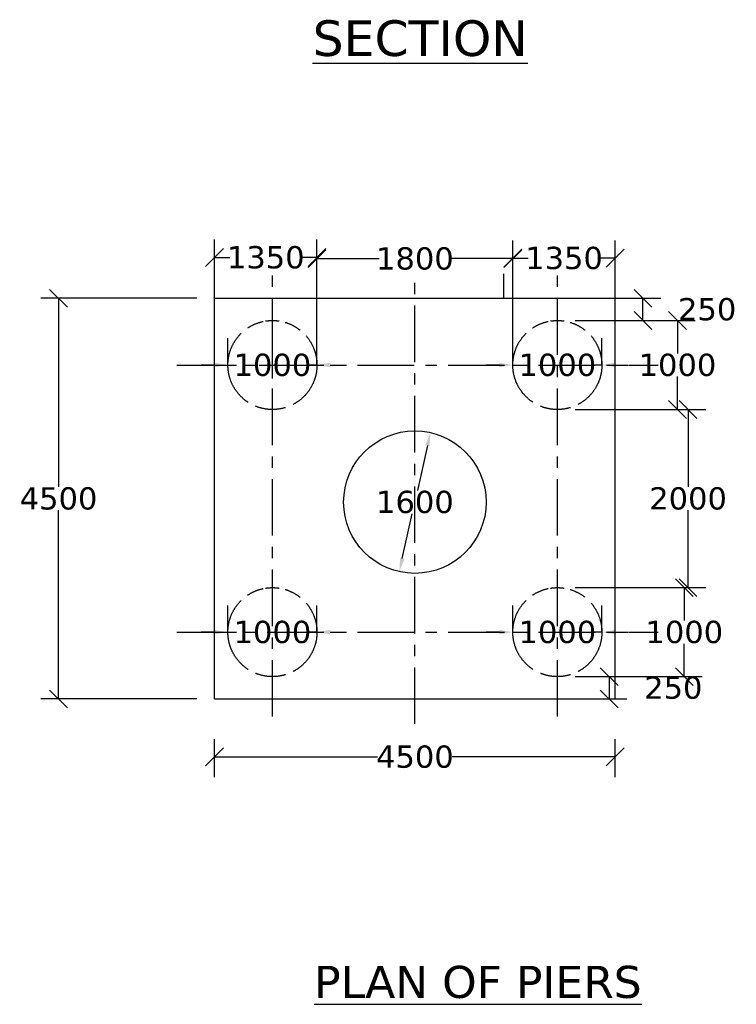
# Model space of a CAD drawing. Header units: millimetres. Extents: x -7746077780 to -3844657605, y -13315294818 to -6656873469.
# Tile 76 of 130: x -3871859967 to -3871851918, y -6657375299 to -6657364241. Entities that reach past the tile are written whole.
import ezdxf

# ---------------------------------------------------------------- set-up
doc = ezdxf.new("R2010")
doc.units = ezdxf.units.MM
doc.header["$MEASUREMENT"] = 0
doc.header["$PDMODE"] = 2
doc.linetypes.add('CENTER', pattern=[50.8, 31.75, -6.35, 6.35, -6.35])
doc.linetypes.add('DASHED2', pattern=[9.525, 6.35, -3.175])
doc.layers.add('TEX', color=6, linetype='Continuous')
doc.layers.add('TEXT', color=7, linetype='Continuous')
doc.styles.get("Standard").update_dxf_attribs({"font": 'verdana.ttf', "height": 250})
doc.dimstyles.new('Copy of ISO-25--------4', dxfattribs={"dimtxt": 200, "dimasz": 150, "dimexe": 300, "dimexo": 300, "dimgap": 0.02, "dimtad": 0, "dimtih": 1, "dimtoh": 1, "dimdec": 0, "dimlfac": 4, "dimdsep": 46, "dimtxsty": 'Standard', "dimcen": 150, "dimclrd": 1, "dimclre": 1, "dimclrt": 1, "dimadec": 0, "dimazin": 0, "dimtfac": 1, "dimtdec": 0, "dimtmove": 2, "dimatfit": 3, "dimfxl": 0, "dimarcsym": 0})
doc.dimstyles.new('ISO-25', dxfattribs={"dimtxt": 250, "dimasz": 200, "dimexe": 200, "dimexo": 200, "dimgap": 0.02, "dimtad": 0, "dimtih": 1, "dimtoh": 1, "dimdec": 0, "dimdsep": 46, "dimtxsty": 'Standard', "dimblk": 'OBLIQUE', "dimcen": 150, "dimclrd": 1, "dimclre": 1, "dimclrt": 1, "dimadec": 0, "dimazin": 0, "dimtfac": 1, "dimtdec": 0, "dimtmove": 2, "dimatfit": 3, "dimldrblk": 'OBLIQUE', "dimfxl": 0, "dimarcsym": 0})

# ---------------------------------------------------------------- blocks, each defined once
blk = doc.blocks.new('_Oblique')
at = {"color": 0, "linetype": 'ByBlock', "lineweight": -2}
blk.add_line((-0.5, -0.5), (0.5, 0.5), dxfattribs=at)
blk = doc.blocks.new('*D1181')
at = {"layer": 'Defpoints', "color": 0, "ltscale": 20, "transparency": 16777216}
for p in [(-3871853278.473321, -6657372520.049026), (-3871857778.473321, -6657372949.35174), (-3871853278.473321, -6657372949.351739)]:
    blk.add_point(p, dxfattribs=at)
at = {"layer": 'TEX', "color": 1, "lineweight": -2, "ltscale": 20, "transparency": 16777216}
for p, q in [((-3871857778.473321, -6657372749.35174), (-3871857778.473321, -6657372320.049026)), ((-3871853278.473321, -6657372749.351739), (-3871853278.473321, -6657372320.049026)), ((-3871857778.473321, -6657372520.049026), (-3871855947.90232, -6657372520.049026)), ((-3871853278.473321, -6657372520.049026), (-3871855109.044322, -6657372520.049026))]:
    blk.add_line(p, q, dxfattribs=at)
at = {"layer": 'TEX', "color": 1, "lineweight": -2, "ltscale": 20, "transparency": 16777216, "xscale": 200, "yscale": 200, "zscale": 200, "rotation": 180}
blk.add_blockref('_Oblique', (-3871857778.473321, -6657372520.049026), dxfattribs=at)
at = {"layer": 'TEX', "color": 1, "lineweight": -2, "ltscale": 20, "transparency": 16777216, "xscale": 200, "yscale": 200, "zscale": 200}
blk.add_blockref('_Oblique', (-3871853278.473321, -6657372520.049026), dxfattribs=at)
at = {"layer": 'TEX', "color": 1, "ltscale": 20, "transparency": 16777216, "insert": (-3871855528.473321, -6657372520.049026), "char_height": 250, "attachment_point": 5}
blk.add_mtext('4500', dxfattribs=at)
blk = doc.blocks.new('*D1182')
at = {"layer": 'Defpoints', "color": 0, "ltscale": 20, "transparency": 16777216}
for p in [(-3871856628.473321, -6657366924.880355), (-3871856628.473321, -6657367369.726435), (-3871854428.47332, -6657367369.726433)]:
    blk.add_point(p, dxfattribs=at)
at = {"layer": 'TEX', "color": 1, "lineweight": -2, "ltscale": 20, "transparency": 16777216}
for p, q in [((-3871856628.473321, -6657367169.726435), (-3871856628.473321, -6657366724.880355)), ((-3871854428.47332, -6657367169.726433), (-3871854428.47332, -6657366724.880355)), ((-3871856628.473321, -6657366924.880355), (-3871855931.028579, -6657366924.880355)), ((-3871854428.47332, -6657366924.880355), (-3871855125.918061, -6657366924.880355))]:
    blk.add_line(p, q, dxfattribs=at)
at = {"layer": 'TEX', "color": 1, "lineweight": -2, "ltscale": 20, "transparency": 16777216, "xscale": 200, "yscale": 200, "zscale": 200, "rotation": 180}
blk.add_blockref('_Oblique', (-3871856628.473321, -6657366924.880355), dxfattribs=at)
at = {"layer": 'TEX', "color": 1, "lineweight": -2, "ltscale": 20, "transparency": 16777216, "xscale": 200, "yscale": 200, "zscale": 200}
blk.add_blockref('_Oblique', (-3871854428.47332, -6657366924.880355), dxfattribs=at)
at = {"layer": 'TEX', "color": 1, "ltscale": 20, "transparency": 16777216, "insert": (-3871855528.47332, -6657366924.880355), "char_height": 250, "attachment_point": 5}
blk.add_mtext('1800', dxfattribs=at)
blk = doc.blocks.new('*D1183')
at = {"layer": 'Defpoints', "color": 0, "ltscale": 20, "transparency": 16777216}
for p in [(-3871857628.473322, -6657368119.726426), (-3871856628.473321, -6657368119.726426), (-3871856628.473321, -6657368119.726426)]:
    blk.add_point(p, dxfattribs=at)
at = {"layer": 'TEX', "color": 1, "lineweight": -2, "ltscale": 20, "transparency": 16777216}
for p, q in [((-3871857628.473322, -6657368119.726426), (-3871857628.473322, -6657367819.726426)), ((-3871856628.473321, -6657368119.726426), (-3871856628.473321, -6657367819.726426)), ((-3871857778.473322, -6657368119.726426), (-3871857928.473322, -6657368119.726426)), ((-3871857628.473322, -6657368119.726426), (-3871857531.02858, -6657368119.726426)), ((-3871856628.473321, -6657368119.726426), (-3871856725.918063, -6657368119.726426)), ((-3871856478.473321, -6657368119.726426), (-3871856328.473321, -6657368119.726426))]:
    blk.add_line(p, q, dxfattribs=at)
at = {"layer": 'TEX', "color": 1, "ltscale": 20, "transparency": 16777216}
for points in [[(-3871857778.473322, -6657368094.726426), (-3871857778.473322, -6657368144.726426), (-3871857628.473322, -6657368119.726426)], [(-3871856478.473321, -6657368094.726426), (-3871856478.473321, -6657368144.726426), (-3871856628.473321, -6657368119.726426)]]:
    blk.add_solid(points, dxfattribs=at)
at = {"layer": 'TEX', "color": 1, "ltscale": 20, "transparency": 16777216, "insert": (-3871857128.473321, -6657368119.726426), "char_height": 250, "attachment_point": 5}
blk.add_mtext('1000', dxfattribs=at)
blk = doc.blocks.new('*D1184')
at = {"layer": 'Defpoints', "color": 0, "ltscale": 20, "transparency": 16777216}
for p in [(-3871854428.47332, -6657368119.726426), (-3871853428.47332, -6657368119.726426), (-3871853428.47332, -6657368119.726426)]:
    blk.add_point(p, dxfattribs=at)
at = {"layer": 'TEX', "color": 1, "lineweight": -2, "ltscale": 20, "transparency": 16777216}
for p, q in [((-3871854428.47332, -6657368119.726426), (-3871854428.47332, -6657367819.726426)), ((-3871853428.47332, -6657368119.726426), (-3871853428.47332, -6657367819.726426)), ((-3871854578.47332, -6657368119.726426), (-3871854728.47332, -6657368119.726426)), ((-3871854428.47332, -6657368119.726426), (-3871854331.028578, -6657368119.726426)), ((-3871853428.47332, -6657368119.726426), (-3871853525.918061, -6657368119.726426)), ((-3871853278.47332, -6657368119.726426), (-3871853128.47332, -6657368119.726426))]:
    blk.add_line(p, q, dxfattribs=at)
at = {"layer": 'TEX', "color": 1, "ltscale": 20, "transparency": 16777216}
for points in [[(-3871854578.47332, -6657368094.726426), (-3871854578.47332, -6657368144.726426), (-3871854428.47332, -6657368119.726426)], [(-3871853278.47332, -6657368094.726426), (-3871853278.47332, -6657368144.726426), (-3871853428.47332, -6657368119.726426)]]:
    blk.add_solid(points, dxfattribs=at)
at = {"layer": 'TEX', "color": 1, "ltscale": 20, "transparency": 16777216, "insert": (-3871853928.47332, -6657368119.726426), "char_height": 250, "attachment_point": 5}
blk.add_mtext('1000', dxfattribs=at)
blk = doc.blocks.new('*D1185')
at = {"layer": 'Defpoints', "color": 0, "ltscale": 20, "transparency": 16777216}
for p in [(-3871855354.115604, -6657368878.547728), (-3871855702.831048, -6657370440.084643)]:
    blk.add_point(p, dxfattribs=at)
at = {"layer": 'TEX', "color": 1, "lineweight": -2, "ltscale": 20, "transparency": 16777216}
for p, q in [((-3871855386.807677, -6657369024.941813), (-3871855499.410844, -6657369529.175293)), ((-3871855670.138975, -6657370293.690557), (-3871855557.535806, -6657369789.457067))]:
    blk.add_line(p, q, dxfattribs=at)
at = {"layer": 'TEX', "color": 1, "ltscale": 20, "transparency": 16777216}
for points in [[(-3871855411.206692, -6657369019.493134), (-3871855362.408663, -6657369030.390492), (-3871855354.115604, -6657368878.547728)], [(-3871855694.53799, -6657370288.241879), (-3871855645.739961, -6657370299.139236), (-3871855702.831048, -6657370440.084643)]]:
    blk.add_solid(points, dxfattribs=at)
at = {"layer": 'TEX', "color": 1, "ltscale": 20, "transparency": 16777216, "insert": (-3871855528.473317, -6657369659.316179), "char_height": 250, "attachment_point": 5}
blk.add_mtext('1600', dxfattribs=at)
blk = doc.blocks.new('*D1186')
at = {"layer": 'Defpoints', "color": 0, "ltscale": 20, "transparency": 16777216}
for p in [(-3871857628.473322, -6657371119.72643), (-3871856628.473321, -6657371119.72643), (-3871856628.473321, -6657371119.72643)]:
    blk.add_point(p, dxfattribs=at)
at = {"layer": 'TEX', "color": 1, "lineweight": -2, "ltscale": 20, "transparency": 16777216}
for p, q in [((-3871857628.473322, -6657371119.72643), (-3871857628.473322, -6657370819.72643)), ((-3871856628.473321, -6657371119.72643), (-3871856628.473321, -6657370819.72643)), ((-3871857778.473322, -6657371119.72643), (-3871857928.473322, -6657371119.72643)), ((-3871857628.473322, -6657371119.72643), (-3871857531.02858, -6657371119.72643)), ((-3871856628.473321, -6657371119.72643), (-3871856725.918063, -6657371119.72643)), ((-3871856478.473321, -6657371119.72643), (-3871856328.473321, -6657371119.72643))]:
    blk.add_line(p, q, dxfattribs=at)
at = {"layer": 'TEX', "color": 1, "ltscale": 20, "transparency": 16777216}
for points in [[(-3871857778.473322, -6657371094.72643), (-3871857778.473322, -6657371144.72643), (-3871857628.473322, -6657371119.72643)], [(-3871856478.473321, -6657371094.72643), (-3871856478.473321, -6657371144.72643), (-3871856628.473321, -6657371119.72643)]]:
    blk.add_solid(points, dxfattribs=at)
at = {"layer": 'TEX', "color": 1, "ltscale": 20, "transparency": 16777216, "insert": (-3871857128.473321, -6657371119.72643), "char_height": 250, "attachment_point": 5}
blk.add_mtext('1000', dxfattribs=at)
blk = doc.blocks.new('*D1187')
at = {"layer": 'Defpoints', "color": 0, "ltscale": 20, "transparency": 16777216}
for p in [(-3871854428.47332, -6657371119.72643), (-3871853428.473319, -6657371119.72643), (-3871853428.473319, -6657371119.72643)]:
    blk.add_point(p, dxfattribs=at)
at = {"layer": 'TEX', "color": 1, "lineweight": -2, "ltscale": 20, "transparency": 16777216}
for p, q in [((-3871854428.47332, -6657371119.72643), (-3871854428.47332, -6657370819.72643)), ((-3871853428.473319, -6657371119.72643), (-3871853428.473319, -6657370819.72643)), ((-3871854578.47332, -6657371119.72643), (-3871854728.47332, -6657371119.72643)), ((-3871854428.47332, -6657371119.72643), (-3871854331.028578, -6657371119.72643)), ((-3871853428.473319, -6657371119.72643), (-3871853525.91806, -6657371119.72643)), ((-3871853278.473319, -6657371119.72643), (-3871853128.473319, -6657371119.72643))]:
    blk.add_line(p, q, dxfattribs=at)
at = {"layer": 'TEX', "color": 1, "ltscale": 20, "transparency": 16777216}
for points in [[(-3871854578.47332, -6657371094.72643), (-3871854578.47332, -6657371144.72643), (-3871854428.47332, -6657371119.72643)], [(-3871853278.473319, -6657371094.72643), (-3871853278.473319, -6657371144.72643), (-3871853428.473319, -6657371119.72643)]]:
    blk.add_solid(points, dxfattribs=at)
at = {"layer": 'TEX', "color": 1, "ltscale": 20, "transparency": 16777216, "insert": (-3871853928.473319, -6657371119.72643), "char_height": 250, "attachment_point": 5}
blk.add_mtext('1000', dxfattribs=at)
blk = doc.blocks.new('*D1193')
at = {"layer": 'Defpoints', "color": 0, "ltscale": 30, "transparency": 16777216}
for p in [(-3871853928.473319, -6657367369.726429), (-3871852966.552428, -6657367369.726429), (-3871853928.47332, -6657367619.726426)]:
    blk.add_point(p, dxfattribs=at)
at = {"layer": 'TEX', "color": 1, "lineweight": -2, "ltscale": 30, "transparency": 16777216}
for p, q in [((-3871853728.473319, -6657367369.726429), (-3871852766.552428, -6657367369.726429)), ((-3871852966.552428, -6657367619.726426), (-3871852966.552428, -6657367369.726429)), ((-3871853728.47332, -6657367619.726426), (-3871852766.552428, -6657367619.726426))]:
    blk.add_line(p, q, dxfattribs=at)
at = {"layer": 'TEX', "color": 1, "lineweight": -2, "ltscale": 30, "transparency": 16777216, "xscale": 200, "yscale": 200, "zscale": 200}
for p, rotation in [((-3871852966.552428, -6657367369.726429), 90), ((-3871852966.552428, -6657367619.726426), 270)]:
    blk.add_blockref('_Oblique', p, dxfattribs=dict(at, rotation=rotation))
at = {"layer": 'TEX', "color": 1, "ltscale": 30, "transparency": 16777216, "insert": (-3871852245.723085, -6657367494.726429), "char_height": 250, "attachment_point": 5}
blk.add_mtext('250', dxfattribs=at)
blk = doc.blocks.new('*D1194')
at = {"layer": 'Defpoints', "color": 0, "ltscale": 30, "transparency": 16777216}
for p in [(-3871853928.47332, -6657367619.726426), (-3871853928.47332, -6657368619.726426), (-3871852579.463949, -6657368619.726426)]:
    blk.add_point(p, dxfattribs=at)
at = {"layer": 'TEX', "color": 1, "lineweight": -2, "ltscale": 30, "transparency": 16777216}
for p, q in [((-3871853728.47332, -6657367619.726426), (-3871852379.463949, -6657367619.726426)), ((-3871852579.463949, -6657367619.726426), (-3871852579.463949, -6657367989.58554)), ((-3871852579.463949, -6657368619.726426), (-3871852579.463949, -6657368249.867312)), ((-3871853728.47332, -6657368619.726426), (-3871852379.463949, -6657368619.726426))]:
    blk.add_line(p, q, dxfattribs=at)
at = {"layer": 'TEX', "color": 1, "lineweight": -2, "ltscale": 30, "transparency": 16777216, "xscale": 200, "yscale": 200, "zscale": 200}
for p, rotation in [((-3871852579.463949, -6657367619.726426), 90), ((-3871852579.463949, -6657368619.726426), 270)]:
    blk.add_blockref('_Oblique', p, dxfattribs=dict(at, rotation=rotation))
at = {"layer": 'TEX', "color": 1, "ltscale": 30, "transparency": 16777216, "insert": (-3871852579.463948, -6657368119.726427), "char_height": 250, "attachment_point": 5}
blk.add_mtext('1000', dxfattribs=at)
blk = doc.blocks.new('*D1195')
at = {"layer": 'Defpoints', "color": 0, "ltscale": 30, "transparency": 16777216}
for p in [(-3871853928.47332, -6657368619.726426), (-3871853928.47332, -6657370619.72643), (-3871852460.234165, -6657370619.72643)]:
    blk.add_point(p, dxfattribs=at)
at = {"layer": 'TEX', "color": 1, "lineweight": -2, "ltscale": 30, "transparency": 16777216}
for p, q in [((-3871853728.47332, -6657368619.726426), (-3871852260.234165, -6657368619.726426)), ((-3871852460.234165, -6657368619.726426), (-3871852460.234165, -6657369489.501593)), ((-3871852460.234165, -6657370619.72643), (-3871852460.234165, -6657369749.951263)), ((-3871853728.47332, -6657370619.72643), (-3871852260.234165, -6657370619.72643))]:
    blk.add_line(p, q, dxfattribs=at)
at = {"layer": 'TEX', "color": 1, "lineweight": -2, "ltscale": 30, "transparency": 16777216, "xscale": 200, "yscale": 200, "zscale": 200}
for p, rotation in [((-3871852460.234165, -6657368619.726426), 90), ((-3871852460.234165, -6657370619.72643), 270)]:
    blk.add_blockref('_Oblique', p, dxfattribs=dict(at, rotation=rotation))
at = {"layer": 'TEX', "color": 1, "ltscale": 30, "transparency": 16777216, "insert": (-3871852460.234164, -6657369619.726429), "char_height": 250, "attachment_point": 5}
blk.add_mtext('2000', dxfattribs=at)
blk = doc.blocks.new('*D1196')
at = {"layer": 'Defpoints', "color": 0, "ltscale": 30, "transparency": 16777216}
for p in [(-3871853928.47332, -6657370619.72643), (-3871853928.47332, -6657371619.72643), (-3871852502.699567, -6657371619.72643)]:
    blk.add_point(p, dxfattribs=at)
at = {"layer": 'TEX', "color": 1, "lineweight": -2, "ltscale": 30, "transparency": 16777216}
for p, q in [((-3871853728.47332, -6657370619.72643), (-3871852302.699567, -6657370619.72643)), ((-3871852502.699567, -6657370619.72643), (-3871852502.699567, -6657370989.585544)), ((-3871852502.699567, -6657371619.72643), (-3871852502.699567, -6657371249.867316)), ((-3871853728.47332, -6657371619.72643), (-3871852302.699567, -6657371619.72643))]:
    blk.add_line(p, q, dxfattribs=at)
at = {"layer": 'TEX', "color": 1, "lineweight": -2, "ltscale": 30, "transparency": 16777216, "xscale": 200, "yscale": 200, "zscale": 200}
for p, rotation in [((-3871852502.699567, -6657370619.72643), 90), ((-3871852502.699567, -6657371619.72643), 270)]:
    blk.add_blockref('_Oblique', p, dxfattribs=dict(at, rotation=rotation))
at = {"layer": 'TEX', "color": 1, "ltscale": 30, "transparency": 16777216, "insert": (-3871852502.699566, -6657371119.726431), "char_height": 250, "attachment_point": 5}
blk.add_mtext('1000', dxfattribs=at)
blk = doc.blocks.new('*D1197')
at = {"layer": 'Defpoints', "color": 0, "ltscale": 30, "transparency": 16777216}
for p in [(-3871853928.47332, -6657371619.72643), (-3871853890.991577, -6657371869.726428), (-3871853347.107767, -6657371869.726428)]:
    blk.add_point(p, dxfattribs=at)
at = {"layer": 'TEX', "color": 1, "lineweight": -2, "ltscale": 30, "transparency": 16777216}
for p, q in [((-3871853728.47332, -6657371619.72643), (-3871853147.107767, -6657371619.72643)), ((-3871853347.107767, -6657371619.72643), (-3871853347.107767, -6657371869.726428)), ((-3871853690.991577, -6657371869.726428), (-3871853147.107767, -6657371869.726428))]:
    blk.add_line(p, q, dxfattribs=at)
at = {"layer": 'TEX', "color": 1, "lineweight": -2, "ltscale": 30, "transparency": 16777216, "xscale": 200, "yscale": 200, "zscale": 200}
for p, rotation in [((-3871853347.107767, -6657371619.72643), 90), ((-3871853347.107767, -6657371869.726428), 270)]:
    blk.add_blockref('_Oblique', p, dxfattribs=dict(at, rotation=rotation))
at = {"layer": 'TEX', "color": 1, "ltscale": 30, "transparency": 16777216, "insert": (-3871852626.278424, -6657371744.72643), "char_height": 250, "attachment_point": 5}
blk.add_mtext('250', dxfattribs=at)
blk = doc.blocks.new('*D1198')
at = {"layer": 'Defpoints', "color": 0, "ltscale": 30, "transparency": 16777216}
for p in [(-3871857778.473321, -6657367369.726429), (-3871859530.723708, -6657371869.72643), (-3871857778.47332, -6657371869.72643)]:
    blk.add_point(p, dxfattribs=at)
at = {"layer": 'TEX', "color": 1, "lineweight": -2, "ltscale": 30, "transparency": 16777216}
for p, q in [((-3871857978.473321, -6657367369.726429), (-3871859730.723708, -6657367369.726429)), ((-3871859530.723708, -6657367369.726429), (-3871859530.723708, -6657369489.585544)), ((-3871859530.723708, -6657371869.72643), (-3871859530.723708, -6657369749.867316)), ((-3871857978.47332, -6657371869.72643), (-3871859730.723708, -6657371869.72643))]:
    blk.add_line(p, q, dxfattribs=at)
at = {"layer": 'TEX', "color": 1, "lineweight": -2, "ltscale": 30, "transparency": 16777216, "xscale": 200, "yscale": 200, "zscale": 200}
for p, rotation in [((-3871859530.723708, -6657367369.726429), 90), ((-3871859530.723708, -6657371869.72643), 270)]:
    blk.add_blockref('_Oblique', p, dxfattribs=dict(at, rotation=rotation))
at = {"layer": 'TEX', "color": 1, "ltscale": 30, "transparency": 16777216, "insert": (-3871859530.723707, -6657369619.726431), "char_height": 250, "attachment_point": 5}
blk.add_mtext('4500', dxfattribs=at)
blk = doc.blocks.new('*D1199')
at = {"layer": 'Defpoints', "color": 0, "ltscale": 30, "transparency": 16777216}
for p in [(-3871856628.473321, -6657366911.540738), (-3871857778.47332, -6657368119.726426), (-3871856628.473321, -6657368119.726426)]:
    blk.add_point(p, dxfattribs=at)
at = {"layer": 'TEX', "color": 1, "lineweight": -2, "ltscale": 30, "transparency": 16777216}
for p, q in [((-3871857778.47332, -6657367919.726426), (-3871857778.47332, -6657366711.540738)), ((-3871856628.473321, -6657367919.726426), (-3871856628.473321, -6657366711.540738)), ((-3871857778.47332, -6657366911.540738), (-3871857606.028579, -6657366911.540738)), ((-3871856628.473321, -6657366911.540738), (-3871856800.918061, -6657366911.540738))]:
    blk.add_line(p, q, dxfattribs=at)
at = {"layer": 'TEX', "color": 1, "lineweight": -2, "ltscale": 30, "transparency": 16777216, "xscale": 200, "yscale": 200, "zscale": 200, "rotation": 180}
blk.add_blockref('_Oblique', (-3871857778.47332, -6657366911.540738), dxfattribs=at)
at = {"layer": 'TEX', "color": 1, "lineweight": -2, "ltscale": 30, "transparency": 16777216, "xscale": 200, "yscale": 200, "zscale": 200}
blk.add_blockref('_Oblique', (-3871856628.473321, -6657366911.540738), dxfattribs=at)
at = {"layer": 'TEX', "color": 1, "ltscale": 30, "transparency": 16777216, "insert": (-3871857203.47332, -6657366911.540738), "char_height": 250, "attachment_point": 5}
blk.add_mtext('1350', dxfattribs=at)
blk = doc.blocks.new('*D1200')
at = {"layer": 'Defpoints', "color": 0, "ltscale": 30, "transparency": 16777216}
for p in [(-3871853278.47332, -6657366919.41503), (-3871854428.47332, -6657368119.726426), (-3871853278.47332, -6657368119.726426)]:
    blk.add_point(p, dxfattribs=at)
at = {"layer": 'TEX', "color": 1, "lineweight": -2, "ltscale": 30, "transparency": 16777216}
for p, q in [((-3871854428.47332, -6657367919.726426), (-3871854428.47332, -6657366719.41503)), ((-3871853278.47332, -6657367919.726426), (-3871853278.47332, -6657366719.41503)), ((-3871854428.47332, -6657366919.41503), (-3871854256.028579, -6657366919.41503)), ((-3871853278.47332, -6657366919.41503), (-3871853450.918061, -6657366919.41503))]:
    blk.add_line(p, q, dxfattribs=at)
at = {"layer": 'TEX', "color": 1, "lineweight": -2, "ltscale": 30, "transparency": 16777216, "xscale": 200, "yscale": 200, "zscale": 200, "rotation": 180}
blk.add_blockref('_Oblique', (-3871854428.47332, -6657366919.41503), dxfattribs=at)
at = {"layer": 'TEX', "color": 1, "lineweight": -2, "ltscale": 30, "transparency": 16777216, "xscale": 200, "yscale": 200, "zscale": 200}
blk.add_blockref('_Oblique', (-3871853278.47332, -6657366919.41503), dxfattribs=at)
at = {"layer": 'TEX', "color": 1, "ltscale": 30, "transparency": 16777216, "insert": (-3871853853.47332, -6657366919.41503), "char_height": 250, "attachment_point": 5}
blk.add_mtext('1350', dxfattribs=at)

msp = doc.modelspace()

# ---------------------------------------------------------------- linework, layer by layer
at = {"color": 1, "linetype": 'Continuous', "ltscale": 0.05}
msp.add_line((-3871854528.47332, -6657367369.726429), (-3871854528.47332, -6657367095.978447), dxfattribs=at)
at = {"color": 240, "linetype": 'Continuous', "ltscale": 0.05}
for p, q in [((-3871857778.473322, -6657371869.72643), (-3871857778.473321, -6657367369.726429)), ((-3871857778.473321, -6657367369.726429), (-3871853278.473321, -6657367369.726429)), ((-3871853278.473325, -6657371869.726428), (-3871853278.47332, -6657367369.726429))]:
    msp.add_line(p, q, dxfattribs=at)
at = {"color": 240, "linetype": 'DASHED2', "ltscale": 30}
for centre in [(-3871857128.473322, -6657368119.726426), (-3871853928.47332, -6657368119.726426), (-3871857128.473322, -6657371119.72643), (-3871853928.47332, -6657371119.72643)]:
    msp.add_circle(centre, 500, dxfattribs=at)
at = {"layer": 'TEX', "color": 4, "linetype": 'CENTER', "ltscale": 20}
for p, q in [((-3871857128.473322, -6657372067.894516), (-3871857128.473322, -6657367095.978447)), ((-3871855528.473322, -6657372150.084808), (-3871855528.473322, -6657367168.547551)), ((-3871853928.47332, -6657372067.894516), (-3871853928.47332, -6657367095.978446)), ((-3871858203.402826, -6657368119.726426), (-3871852795.180219, -6657368119.726426)), ((-3871858203.402826, -6657371119.72643), (-3871852795.180219, -6657371119.72643))]:
    msp.add_line(p, q, dxfattribs=at)
at = {"layer": 'TEX', "color": 1}
for p, q in [((-3871857128.473322, -6657368269.726425), (-3871857128.473322, -6657367969.726425)), ((-3871857278.473321, -6657368119.726426), (-3871856978.473321, -6657368119.726426))]:
    msp.add_line(p, q, dxfattribs=at)
at = {"layer": 'TEX', "color": 1, "ltscale": 20}
msp.add_line((-3871857778.473322, -6657371869.72643), (-3871853278.473325, -6657371869.726428), dxfattribs=at)
at = {"layer": 'TEX', "color": 0, "ltscale": 20}
msp.add_circle((-3871855528.473322, -6657369659.316179), 800, dxfattribs=at)

# ---------------------------------------------------------------- texts
at = {"layer": 'TEXT', "color": 191, "attachment_point": 1}
for s, insert, char_height, width in [('{\\LSECTION }', (-3871856676.705864, -6657364248.522475), 400, 15425.55361049), ('{\\LPLAN OF PIERS}', (-3871856660.048728, -6657374867.427648), 360, 10824.42797009)]:
    msp.add_mtext(s, dxfattribs=dict(at, insert=insert, char_height=char_height, width=width))

# ---------------------------------------------------------------- dimensions: what is measured, and where the dimension line sits
at = {"layer": 'TEX', "color": 7, "ltscale": 30}
for base, p1, p2, picture, middle in [((-3871856628.473321, -6657366911.540738), (-3871857778.47332, -6657368119.726426), (-3871856628.473321, -6657368119.726426), '*D1199', (-3871857203.47332, -6657366911.540738)), ((-3871853278.47332, -6657366919.41503), (-3871854428.47332, -6657368119.726426), (-3871853278.47332, -6657368119.726426), '*D1200', (-3871853853.47332, -6657366919.41503))]:
    dim = msp.add_linear_dim(base=base, p1=p1, p2=p2, text='1350', dimstyle='ISO-25', override={"dimfxl": 240}, dxfattribs=at)
    dim.commit()
    dim.dimension.update_dxf_attribs({"geometry": picture, "text_midpoint": middle})
at = {"layer": 'TEX', "color": 240, "ltscale": 20}
dim = msp.add_linear_dim(base=(-3871856628.473321, -6657366924.880355), p1=(-3871854428.47332, -6657367369.726433), p2=(-3871856628.473321, -6657367369.726435), text='1800', dimstyle='ISO-25', dxfattribs=at)
dim.commit()
dim.dimension.update_dxf_attribs({"geometry": '*D1182', "text_midpoint": (-3871855528.47332, -6657366924.880355)})
at = {"layer": 'TEX', "color": 7, "ltscale": 30}
for p1, p2, distance, picture, middle in [((-3871857778.473321, -6657367369.726429), (-3871857778.47332, -6657371869.72643), -1752.250388, '*D1198', (-3871859530.723707, -6657369619.726431)), ((-3871853928.47332, -6657367619.726426), (-3871853928.473319, -6657367369.726429), -961.920891, '*D1193', (-3871852245.723085, -6657367494.726429))]:
    dim = msp.add_aligned_dim(p1=p1, p2=p2, distance=distance, dimstyle='ISO-25', override={"dimfxl": 240}, dxfattribs=at)
    dim.commit()
    dim.dimension.update_dxf_attribs({"geometry": picture, "text_midpoint": middle})
for base, p1, p2, picture, middle in [((-3871852579.463949, -6657368619.726426), (-3871853928.47332, -6657367619.726426), (-3871853928.47332, -6657368619.726426), '*D1194', (-3871852579.463948, -6657368119.726427)), ((-3871852460.234165, -6657370619.72643), (-3871853928.47332, -6657368619.726426), (-3871853928.47332, -6657370619.72643), '*D1195', (-3871852460.234164, -6657369619.726429)), ((-3871852502.699567, -6657371619.72643), (-3871853928.47332, -6657370619.72643), (-3871853928.47332, -6657371619.72643), '*D1196', (-3871852502.699566, -6657371119.726431)), ((-3871853347.107767, -6657371869.726428), (-3871853928.47332, -6657371619.72643), (-3871853890.991577, -6657371869.726428), '*D1197', (-3871852626.278424, -6657371744.72643))]:
    dim = msp.add_linear_dim(base=base, p1=p1, p2=p2, angle=90, dimstyle='ISO-25', override={"dimfxl": 240}, dxfattribs=at)
    dim.commit()
    dim.dimension.update_dxf_attribs({"geometry": picture, "text_midpoint": middle})
at = {"layer": 'TEX', "color": 7, "ltscale": 20}
for base, p1, p2, picture, middle in [((-3871856628.473321, -6657368119.726426), (-3871857628.473322, -6657368119.726426), (-3871856628.473321, -6657368119.726426), '*D1183', (-3871857128.473321, -6657368119.726426)), ((-3871853428.47332, -6657368119.726426), (-3871854428.47332, -6657368119.726426), (-3871853428.47332, -6657368119.726426), '*D1184', (-3871853928.47332, -6657368119.726426)), ((-3871856628.473321, -6657371119.72643), (-3871857628.473322, -6657371119.72643), (-3871856628.473321, -6657371119.72643), '*D1186', (-3871857128.473321, -6657371119.72643)), ((-3871853428.473319, -6657371119.72643), (-3871854428.47332, -6657371119.72643), (-3871853428.473319, -6657371119.72643), '*D1187', (-3871853928.473319, -6657371119.72643))]:
    dim = msp.add_linear_dim(base=base, p1=p1, p2=p2, text='1000', dimstyle='Copy of ISO-25--------4', override={"dimtxt": 250, "dimlfac": 1, "dimfxl": 0.18, "dimfxlon": 1}, dxfattribs=at)
    dim.commit()
    dim.dimension.update_dxf_attribs({"geometry": picture, "text_midpoint": middle})
at = {"layer": 'TEX', "color": 0, "ltscale": 20}
dim = msp.add_diameter_dim_2p(p1=(-3871855702.831048, -6657370440.084643), p2=(-3871855354.115604, -6657368878.547728), text='1600', dimstyle='Copy of ISO-25--------4', override={"dimfxl": 0.25, "dimarcsym": 2}, dxfattribs=at)
dim.commit()
dim.dimension.update_dxf_attribs({"geometry": '*D1185', "text_midpoint": (-3871855528.473317, -6657369659.316179), "dimtype": 163})
at = {"layer": 'TEX', "color": 240, "ltscale": 20}
dim = msp.add_linear_dim(base=(-3871853278.473321, -6657372520.049026), p1=(-3871857778.473321, -6657372949.35174), p2=(-3871853278.473321, -6657372949.351739), dimstyle='ISO-25', dxfattribs=at)
dim.commit()
dim.dimension.update_dxf_attribs({"geometry": '*D1181', "text_midpoint": (-3871855528.473321, -6657372520.049026)})

doc.saveas('drawing.dxf')
